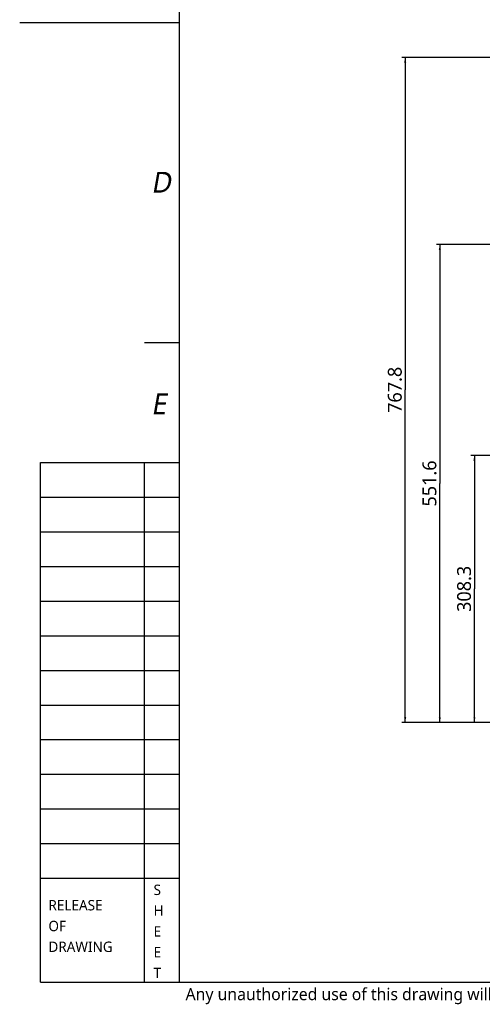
# Model space of a CAD drawing. Header units: millimetres. Extents: x 20 to 4180, y 42 to 2950.
# Tile 1 of 128: x 20 to 688, y 68 to 1489. Entities that reach past the tile are written whole.
import ezdxf

# ---------------------------------------------------------------- set-up
doc = ezdxf.new("R2010")
doc.units = ezdxf.units.MM
doc.header["$LTSCALE"] = 231.275
doc.linetypes.add('HIDDEN', pattern=[0.2, 0.1, -0.1])
doc.layers.get('0').update_dxf_attribs({"linetype": 'CONTINUOUS'})
for name, color, linetype in [('DEFAULT_2', 2, 'HIDDEN'), ('FRONT_VIEW_VBL2', 7, 'CONTINUOUS'), ('SCREW_ASM_PBL4', 7, 'CONTINUOUS'), ('TOP_ASM_PBL5', 7, 'CONTINUOUS')]:
    doc.layers.add(name, color=color, linetype=linetype)
doc.styles.get("Standard").update_dxf_attribs({"font": 'malgun.ttf'})
doc.styles.add('TEXTSTYLE_2', font='malgun.ttf')
doc.styles.add('TEXTSTYLE_3', font='malgun.ttf')
doc.dimstyles.new('DIMSTYLE_2', dxfattribs={"dimtxt": 20, "dimasz": 7.5, "dimexe": 1, "dimexo": 0.5, "dimgap": 1, "dimtad": 1, "dimlfac": 0.8, "dimdsep": 46, "dimtxsty": 'Standard', "dimblk": '_FILLED', "dimblk1": '_FILLED', "dimblk2": '_FILLED', "dimcen": 0.09, "dimclrt": 134, "dimazin": 2, "dimtp": 0.5, "dimtm": 0.5, "dimtfac": 1, "dimtofl": 0, "dimtmove": 0, "dimatfit": 3, "dimldrblk": '_FILLED', "dimfxl": 1, "dimtolj": 1, "dimarcsym": 0})
doc.dimstyles.new('DIMSTYLE_9', dxfattribs={"dimtxt": 20, "dimasz": 7.5, "dimexe": 1, "dimexo": 0.5, "dimgap": 1, "dimtad": 1, "dimlfac": 0.8, "dimdsep": 46, "dimtxsty": 'Standard', "dimblk": '_FILLED', "dimblk1": '_FILLED', "dimblk2": '_FILLED', "dimcen": 0.09, "dimclrt": 134, "dimazin": 2, "dimtp": 0.8, "dimtm": 0.8, "dimtfac": 1, "dimtofl": 0, "dimtmove": 0, "dimatfit": 3, "dimldrblk": '_FILLED', "dimfxl": 1, "dimtolj": 1, "dimarcsym": 0})

# ---------------------------------------------------------------- blocks, each defined once
blk = doc.blocks.new('_FILLED')
at = {"color": 0, "linetype": 'ByBlock'}
blk.add_solid([(0, 0), (-1, 0.2), (-1, -0.2)], dxfattribs=at)
blk = doc.blocks.new('*D23')
at = {"color": 134, "transparency": 16777216}
for p, q in [((961.5, 1376.2), (698.7, 1376.2)), ((703.7, 1376.2), (703.7, 896.3)), ((703.7, 416.4), (703.7, 896.3)), ((1534.6, 416.4), (698.7, 416.4))]:
    blk.add_line(p, q, dxfattribs=at)
at = {"color": 134, "transparency": 16777216, "xscale": 7.5, "yscale": 7.5, "zscale": 7.5}
for p, rotation in [((703.7, 1376.2), 90), ((703.7, 416.4), 270)]:
    blk.add_blockref('_FILLED', p, dxfattribs=dict(at, rotation=rotation))
at = {"color": 134, "transparency": 16777216, "insert": (678.7, 896.3), "char_height": 20, "width": 67.407, "attachment_point": 2, "rotation": 90, "line_spacing_factor": 0.9}
blk.add_mtext('767.8', dxfattribs=at)
blk = doc.blocks.new('*D21')
at = {"color": 134, "transparency": 16777216}
for p, q in [((935.3, 801.8), (798.7, 801.8)), ((803.7, 801.8), (803.7, 609.1)), ((803.7, 416.4), (803.7, 609.1)), ((1534.6, 416.4), (798.7, 416.4))]:
    blk.add_line(p, q, dxfattribs=at)
at = {"color": 134, "transparency": 16777216, "xscale": 7.5, "yscale": 7.5, "zscale": 7.5}
for p, rotation in [((803.7, 801.8), 90), ((803.7, 416.4), 270)]:
    blk.add_blockref('_FILLED', p, dxfattribs=dict(at, rotation=rotation))
at = {"color": 134, "transparency": 16777216, "insert": (778.7, 609.1), "char_height": 20, "width": 67.407, "attachment_point": 2, "rotation": 90, "line_spacing_factor": 0.9}
blk.add_mtext('308.3', dxfattribs=at)
blk = doc.blocks.new('*D22')
at = {"color": 134, "transparency": 16777216}
for p, q in [((909.2, 1105.9), (748.7, 1105.9)), ((753.7, 1105.9), (753.7, 761.2)), ((753.7, 416.4), (753.7, 761.2)), ((1534.6, 416.4), (748.7, 416.4))]:
    blk.add_line(p, q, dxfattribs=at)
at = {"color": 134, "transparency": 16777216, "xscale": 7.5, "yscale": 7.5, "zscale": 7.5}
for p, rotation in [((753.7, 1105.9), 90), ((753.7, 416.4), 270)]:
    blk.add_blockref('_FILLED', p, dxfattribs=dict(at, rotation=rotation))
at = {"color": 134, "transparency": 16777216, "insert": (728.7, 761.2), "char_height": 20, "width": 67.407, "attachment_point": 2, "rotation": 90, "line_spacing_factor": 0.9}
blk.add_mtext('551.6', dxfattribs=at)
blk = doc.blocks.new('SCREW_ASM_PBL4', base_point=(1107.935, 896.283))
at = {"layer": 'SCREW_ASM_PBL4', "color": 134}
dim = blk.add_linear_dim(base=(703.722, 416.408), p1=(962.023, 1376.158), p2=(1535.148, 416.408), angle=270, dimstyle='DIMSTYLE_9', dxfattribs=at)
dim.commit()
dim.dimension.update_dxf_attribs({"geometry": '*D23', "text_midpoint": (703.722, 896.085), "dimtype": 160})
blk = doc.blocks.new('TOP_ASM_PBL5', base_point=(1132.935, 763.033))
at = {"layer": 'TOP_ASM_PBL5', "color": 134}
for base, p1, dimstyle, picture, middle in [((753.722, 416.408), (909.657, 1105.908), 'DIMSTYLE_9', '*D22', (753.722, 761.627)), ((803.722, 416.408), (935.773, 801.783), 'DIMSTYLE_2', '*D21', (803.722, 608.86))]:
    dim = blk.add_linear_dim(base=base, p1=p1, p2=(1535.148, 416.408), angle=270, dimstyle=dimstyle, dxfattribs=at)
    dim.commit()
    dim.dimension.update_dxf_attribs({"geometry": picture, "text_midpoint": middle, "dimtype": 160})
blk = doc.blocks.new('FRONT_VIEW_VBL2', base_point=(1359.1, 906.3))
at = {"layer": 'SCREW_ASM_PBL4'}
blk.add_blockref('SCREW_ASM_PBL4', (1107.9, 896.3), dxfattribs=at)
at = {"layer": 'TOP_ASM_PBL5'}
blk.add_blockref('TOP_ASM_PBL5', (1132.9, 763), dxfattribs=at)

msp = doc.modelspace()

# ---------------------------------------------------------------- linework, layer by layer
at = {"color": 7}
for p, q in [((250, 2870), (250, 100)), ((20, 1485), (250, 1485)), ((50, 100), (50, 850)), ((50, 850), (250, 850)), ((200, 100), (200, 850)), ((50, 250), (250, 250)), ((50, 100), (4100, 100))]:
    msp.add_line(p, q, dxfattribs=at)
at = {"color": 134}
for p, q in [((200, 1023.333), (250, 1023.333)), ((50, 800), (250, 800)), ((50, 750), (250, 750)), ((50, 700), (250, 700)), ((50, 650), (250, 650)), ((50, 600), (250, 600)), ((50, 550), (250, 550)), ((50, 500), (250, 500)), ((50, 450), (250, 450)), ((50, 400), (250, 400)), ((50, 350), (250, 350)), ((50, 300), (250, 300))]:
    msp.add_line(p, q, dxfattribs=at)

# ---------------------------------------------------------------- block references
at = {"layer": 'FRONT_VIEW_VBL2'}
msp.add_blockref('FRONT_VIEW_VBL2', (1231.912, 964.875), dxfattribs=at)

# ---------------------------------------------------------------- texts
at = {"color": 134, "attachment_point": 1, "line_spacing_factor": 0.9, "style": 'TEXTSTYLE_2'}
for s, insert, char_height, width in [('\\Q10.0;D', (209.659, 1269.491), 30, 44.83333), ('\\Q10.0;E', (209.659, 949.705), 30, 32.33333), ('S', (213.268, 240.74), 15, 11.33333), ('RELEASE', (61.484, 218.539), 15, 80.11111), ('H', (213.268, 210.74), 15, 15.11111), ('OF', (61.484, 188.539), 15, 26.5), ('E', (213.268, 180.74), 15, 10.77778), ('DRAWING', (61.484, 158.539), 15, 97.44444), ('E', (213.268, 150.74), 15, 10.77778), ('T', (213.268, 120.74), 15, 11.11111)]:
    msp.add_mtext(s, dxfattribs=dict(at, insert=insert, char_height=char_height, width=width))
at = {"layer": 'DEFAULT_2', "color": 2, "linetype": 'HIDDEN', "insert": (259.477, 91.475), "char_height": 17.5, "width": 2402.20309, "attachment_point": 1, "line_spacing_factor": 0.9, "style": 'TEXTSTYLE_3'}
msp.add_mtext('Any unauthorized use of this drawing will be penalized since it’s designed by Global ZEUS and its confidential information. (이 도면은 제우스에서 제작된 영업비밀 이므로 무단 사용 시 법적인 처벌을 받을 수 있습니다.)', dxfattribs=at)

doc.saveas('drawing.dxf')
